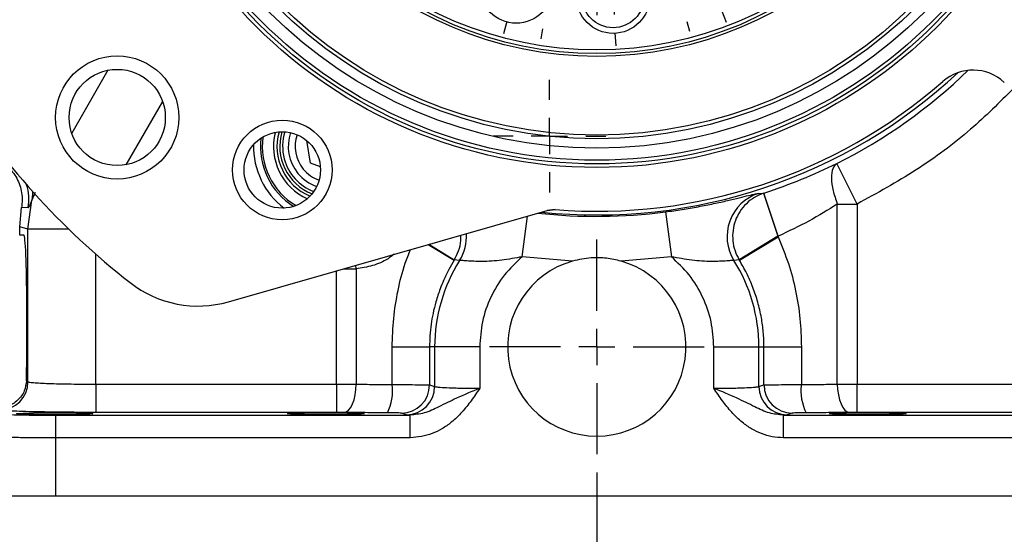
# Model space of a CAD drawing. Header units: inches. Extents: x 0.4 to 16.6, y 0.2 to 10.8.
# Tile 3 of 11: x 3.2 to 5.9, y 4 to 5.4. Entities that reach past the tile are written whole.
import ezdxf

# ---------------------------------------------------------------- set-up
doc = ezdxf.new("R2010")
doc.units = ezdxf.units.IN
doc.header["$MEASUREMENT"] = 0
doc.layers.add('SLD-0', color=7, linetype='Continuous', lineweight=25)
doc.styles.add('SLDTEXTSTYLE0', font='TXT', dxfattribs={"width": 0.75})
doc.dimstyles.new('SLDDIMSTYLE0', dxfattribs={"dimtxt": 0.145833, "dimasz": 0.13, "dimexe": 0, "dimexo": 0.0625, "dimgap": 0.036458, "dimtad": 0, "dimtih": 1, "dimtoh": 1, "dimdec": 1, "dimlfac": 2, "dimrnd": 1e-09, "dimzin": 12, "dimdsep": 46, "dimtxsty": 'SLDTEXTSTYLE0', "dimsah": 1, "dimcen": 0.09, "dimadec": 0, "dimazin": 3, "dimtfac": 1, "dimtdec": 1, "dimtofl": 0, "dimtmove": 0, "dimatfit": 3, "dimfxl": 0, "dimfrac": 2, "dimtolj": 1, "dimtzin": 12, "dimarcsym": 0})

# ---------------------------------------------------------------- blocks, each defined once
blk = doc.blocks.new('_D')
at = {"layer": 'SLD-0', "color": 7}
for p, q in [((4.8092, 7.8516), (7.6578, 7.8516)), ((7.5328, 7.8516), (7.5328, 6.3292)), ((7.3711, 6.0679), (7.3268, 6.0679)), ((7.3268, 6.0679), (7.3268, 5.8362)), ((7.6944, 6.0679), (7.7388, 6.0679)), ((7.7388, 6.0679), (7.7388, 5.8362)), ((7.3268, 5.8362), (7.3711, 5.8362)), ((7.7388, 5.8362), (7.6944, 5.8362)), ((7.5328, 4.1177), (7.5328, 5.8066)), ((6.5148, 4.1177), (7.6578, 4.1177))]:
    blk.add_line(p, q, dxfattribs=at)
for points in [[(7.5328, 7.8516), (7.5128, 7.7216), (7.5528, 7.7216)], [(7.5328, 4.1177), (7.5528, 4.2477), (7.5128, 4.2477)]]:
    blk.add_solid(points, dxfattribs=at)
at = {"layer": 'SLD-0', "color": 7, "char_height": 0.14583, "attachment_point": 1, "style": 'SLDTEXTSTYLE0'}
for s, insert in [('7.5', (7.3981, 6.2855)), ('190', (7.3711, 6.0242))]:
    blk.add_mtext(s, dxfattribs=dict(at, insert=insert))
blk = doc.blocks.new('_D_1')
at = {"layer": 'SLD-0', "color": 7}
for p, q in [((4.7592, 4.1825), (4.7592, 3.5541)), ((2.7924, 4.0677), (2.7924, 3.5541)), ((2.7924, 3.6791), (3.4659, 3.6791)), ((3.638, 3.6791), (3.5936, 3.6791)), ((3.5936, 3.6791), (3.5936, 3.4474)), ((3.9612, 3.6791), (4.0056, 3.6791)), ((4.0056, 3.6791), (4.0056, 3.4474)), ((4.7592, 3.6791), (4.1333, 3.6791)), ((3.5936, 3.4474), (3.638, 3.4474)), ((4.0056, 3.4474), (3.9612, 3.4474))]:
    blk.add_line(p, q, dxfattribs=at)
for points in [[(2.7924, 3.6791), (2.9224, 3.6591), (2.9224, 3.6991)], [(4.7592, 3.6791), (4.6292, 3.6991), (4.6292, 3.6591)]]:
    blk.add_solid(points, dxfattribs=at)
at = {"layer": 'SLD-0', "color": 7, "char_height": 0.14583, "attachment_point": 1, "style": 'SLDTEXTSTYLE0'}
for s, insert in [('3.9', (3.665, 3.8966)), ('100', (3.638, 3.6353))]:
    blk.add_mtext(s, dxfattribs=dict(at, insert=insert))
blk = doc.blocks.new('_D_2')
at = {"layer": 'SLD-0', "color": 7}
for p, q in [((4.7592, 4.1825), (4.7592, 3.5541)), ((6.726, 4.0677), (6.726, 3.5541)), ((4.7592, 3.6791), (5.4753, 3.6791)), ((5.6473, 3.6791), (5.6029, 3.6791)), ((5.6029, 3.6791), (5.6029, 3.4474)), ((5.9706, 3.6791), (6.0149, 3.6791)), ((6.0149, 3.6791), (6.0149, 3.4474)), ((6.726, 3.6791), (6.1426, 3.6791)), ((5.6029, 3.4474), (5.6473, 3.4474)), ((6.0149, 3.4474), (5.9706, 3.4474))]:
    blk.add_line(p, q, dxfattribs=at)
for points in [[(4.7592, 3.6791), (4.8892, 3.6591), (4.8892, 3.6991)], [(6.726, 3.6791), (6.596, 3.6991), (6.596, 3.6591)]]:
    blk.add_solid(points, dxfattribs=at)
at = {"layer": 'SLD-0', "color": 7, "char_height": 0.14583, "attachment_point": 1, "style": 'SLDTEXTSTYLE0'}
for s, insert in [('3.9', (5.6743, 3.8966)), ('100', (5.6473, 3.6353))]:
    blk.add_mtext(s, dxfattribs=dict(at, insert=insert))
blk = doc.blocks.new('_D_3')
at = {"layer": 'SLD-0', "color": 7}
for p, q in [((5.7186, 6.3541), (7.2228, 6.3541)), ((7.0978, 6.3541), (7.0978, 5.4499)), ((6.9362, 5.1886), (6.8918, 5.1886)), ((6.8918, 5.1886), (6.8918, 4.9569)), ((7.2595, 5.1886), (7.3038, 5.1886)), ((7.3038, 5.1886), (7.3038, 4.9569)), ((6.8918, 4.9569), (6.9362, 4.9569)), ((7.3038, 4.9569), (7.2595, 4.9569)), ((7.0978, 4.1177), (7.0978, 4.9274)), ((6.5148, 4.1177), (7.2228, 4.1177))]:
    blk.add_line(p, q, dxfattribs=at)
for points in [[(7.0978, 6.3541), (7.0778, 6.2241), (7.1178, 6.2241)], [(7.0978, 4.1177), (7.1178, 4.2477), (7.0778, 4.2477)]]:
    blk.add_solid(points, dxfattribs=at)
at = {"layer": 'SLD-0', "color": 7, "char_height": 0.14583, "attachment_point": 1, "style": 'SLDTEXTSTYLE0'}
for s, insert in [('4.5', (6.9632, 5.4062)), ('114', (6.9362, 5.1449))]:
    blk.add_mtext(s, dxfattribs=dict(at, insert=insert))
blk = doc.blocks.new('SW_CENTERMARKSYMBOL_12')
at = {"layer": 'SLD-0', "color": 0}
for p, q in [((0, 0.1), (0, 0.2962)), ((0, 0), (0, 0.05)), ((-0.1, 0), (-0.2962, 0)), ((0, 0), (-0.05, 0)), ((0, 0), (0, -0.05)), ((0, 0), (0.05, 0)), ((0.1, 0), (0.2962, 0)), ((0, -0.1), (0, -0.2962))]:
    blk.add_line(p, q, dxfattribs=at)
blk = doc.blocks.new('SW_CENTERMARKSYMBOL_13')
at = {"layer": 'SLD-0', "color": 0}
for p, q in [((0.0842, 1.8069), (0.0823, 1.8427)), ((0.3827, 1.7755), (0.392, 1.8102)), ((-0.2094, 1.7444), (-0.2223, 1.778)), ((0.0895, 1.707), (0.0868, 1.7569)), ((0.1344, 0.9488), (0.1344, 1.7582)), ((0.3569, 1.6789), (0.3698, 1.7272)), ((-0.1735, 1.6511), (-0.1915, 1.6978)), ((0.0895, 1.707), (0.0921, 1.6571)), ((0.3569, 1.6789), (0.3439, 1.6306)), ((0.6569, 1.6534), (0.6765, 1.6835)), ((-0.1735, 1.6511), (-0.1556, 1.6044)), ((-0.4693, 1.5944), (-0.4919, 1.6223)), ((0.0947, 1.6071), (0.0966, 1.5712)), ((0.6025, 1.5695), (0.6297, 1.6115)), ((0.331, 1.5823), (0.3217, 1.5476)), ((-0.4064, 1.5167), (-0.4379, 1.5555)), ((-0.1377, 1.5577), (-0.1248, 1.5242)), ((0.6025, 1.5695), (0.5753, 1.5276)), ((-0.4064, 1.5167), (-0.3749, 1.4778)), ((0.548, 1.4857), (0.5284, 1.4555)), ((0.88, 1.4525), (0.9079, 1.4752)), ((-0.3435, 1.4389), (-0.3208, 1.411)), ((0.8023, 1.3896), (0.8412, 1.4211)), ((-0.6702, 1.3713), (-0.7003, 1.3909)), ((0.8023, 1.3896), (0.7634, 1.3582)), ((-0.5863, 1.3168), (-0.6282, 1.3441)), ((-0.5863, 1.3168), (-0.5444, 1.2896)), ((0.7246, 1.3267), (0.6967, 1.3041)), ((-0.5024, 1.2624), (-0.4723, 1.2428)), ((1.0301, 1.1926), (1.0636, 1.2055)), ((0.9367, 1.1568), (0.9834, 1.1747)), ((0.9367, 1.1568), (0.8901, 1.1388)), ((0.8434, 1.1209), (0.8098, 1.1081)), ((-0.7922, 1.0971), (-0.827, 1.1064)), ((-0.6957, 1.0712), (-0.744, 1.0842)), ((-0.6957, 1.0712), (-0.6474, 1.0583)), ((-0.5991, 1.0453), (-0.5644, 1.036)), ((0.1344, 0.8488), (0.1344, 0.8988)), ((1.0925, 0.899), (1.1284, 0.9009)), ((0.8928, 0.8885), (0.8569, 0.8867)), ((0.9926, 0.8938), (0.9427, 0.8912)), ((0.9926, 0.8938), (1.0426, 0.8964)), ((0.0344, 0.8488), (-0.7749, 0.8488)), ((0.1344, 0.8488), (0.0844, 0.8488)), ((0.1344, 0.8488), (0.1344, 0.7988)), ((0.1344, 0.8488), (0.1844, 0.8488)), ((0.2344, 0.8488), (1.0438, 0.8488)), ((-0.8236, 0.7986), (-0.8595, 0.7967)), ((-0.7238, 0.8038), (-0.7737, 0.8012)), ((-0.7238, 0.8038), (-0.6738, 0.8064)), ((-0.6239, 0.8091), (-0.588, 0.8109)), ((0.1344, 0.7488), (0.1344, -0.0606)), ((0.8679, 0.6523), (0.8332, 0.6616)), ((0.9645, 0.6264), (0.9162, 0.6393)), ((0.9645, 0.6264), (1.0128, 0.6134)), ((1.0611, 0.6005), (1.0958, 0.5912)), ((-0.5745, 0.5767), (-0.541, 0.5895)), ((-0.6679, 0.5408), (-0.6212, 0.5587)), ((-0.6679, 0.5408), (-0.7145, 0.5229)), ((-0.7612, 0.505), (-0.7948, 0.4921)), ((0.7713, 0.4352), (0.7412, 0.4548)), ((0.8552, 0.3807), (0.8132, 0.408)), ((-0.4557, 0.3709), (-0.4278, 0.3935)), ((0.8552, 0.3807), (0.8971, 0.3535)), ((-0.5334, 0.308), (-0.4946, 0.3394)), ((0.939, 0.3263), (0.9692, 0.3067)), ((-0.5334, 0.308), (-0.5723, 0.2765)), ((0.6123, 0.2586), (0.5897, 0.2866)), ((-0.6111, 0.245), (-0.6391, 0.2224)), ((-0.2791, 0.2119), (-0.2596, 0.2421)), ((-0.2791, 0.2119), (-0.2638, 0.2355)), ((0.6753, 0.1809), (0.6438, 0.2198)), ((-0.3336, 0.1281), (-0.3064, 0.17)), ((-0.3336, 0.1281), (-0.3064, 0.17)), ((0.4066, 0.1399), (0.3937, 0.1734)), ((0.6753, 0.1809), (0.7067, 0.1421)), ((-0.0621, 0.1153), (-0.0528, 0.15)), ((0.331, 0.1153), (0.3237, 0.1425)), ((-0.3336, 0.1281), (-0.3608, 0.0861)), ((-0.3336, 0.1281), (-0.3608, 0.0861)), ((0.0156, 0.0988), (0.02, 0.1265)), ((0.1742, 0.0905), (0.1723, 0.1263)), ((0.4424, 0.0465), (0.4245, 0.0932)), ((0.7382, 0.1032), (0.7608, 0.0753)), ((-0.088, 0.0187), (-0.075, 0.067)), ((0.3569, 0.0187), (0.3439, 0.067)), ((-0.3881, 0.0442), (-0.4077, 0.0141)), ((-0.3881, 0.0442), (-0.4034, 0.0206)), ((0, 0), (0.0078, 0.0494)), ((0.1794, -0.0094), (0.1768, 0.0405)), ((0.4424, 0.0465), (0.4603, -0.0002)), ((-0.088, 0.0187), (-0.1009, -0.0296)), ((0, 0), (-0.0078, -0.0494)), ((0.3569, 0.0187), (0.3698, -0.0296)), ((0.1794, -0.0094), (0.182, -0.0593)), ((0.4782, -0.0469), (0.4911, -0.0804)), ((-0.1139, -0.0779), (-0.1232, -0.1126)), ((0.3827, -0.0779), (0.39, -0.1051)), ((-0.0156, -0.0988), (-0.02, -0.1265)), ((0.1846, -0.1093), (0.1865, -0.1452))]:
    blk.add_line(p, q, dxfattribs=at)
for start, end in [(99.6671, 104.3329), (93, 96.3336), (89.6664, 93), (81.6671, 86.3329), (75, 78.3336), (107.6664, 111), (71.6664, 75), (111, 114.3336), (63.6671, 68.3329), (117.6671, 122.3329), (57, 60.3336), (53.6664, 57), (125.6664, 129), (129, 132.3336), (45.6671, 50.3329), (135.6671, 140.3329), (39, 42.3336), (35.6664, 39), (143.6664, 147), (147, 150.3336), (27.6671, 32.3329), (153.6671, 158.3329), (21, 24.3336), (17.6664, 21), (161.6664, 165), (165, 168.3336), (9.6671, 14.3329), (171.6671, 176.3329), (3, 6.3336), (359.6664, 3), (179.6664, 183), (183, 186.3336), (351.6671, 356.3329), (189.6671, 194.3329), (345, 348.3336), (341.6664, 345), (197.6664, 201), (201, 204.3336), (333.6671, 338.3329), (207.6671, 212.3329), (327, 330.3336), (323.6664, 327), (215.6664, 219), (219, 222.3336), (315.6671, 320.3329), (225.6671, 230.3329), (309, 312.3336), (305.6664, 309), (233.6664, 237), (233.6664, 237), (237, 240.3336), (237, 240.3336), (297.6671, 302.3329), (243.6671, 248.3329), (291, 294.3336), (251.6664, 255), (285, 288.3336), (287.6664, 291), (255, 258.3336), (257.6664, 261), (281.6664, 285), (261, 264.3336), (269.6664, 273), (273, 276.3336)]:
    blk.add_arc((0.1344, 0.8488), 0.8594, start, end, dxfattribs=at)
blk = doc.blocks.new('SW_CENTERMARKSYMBOL_21')
at = {"layer": 'SLD-0', "color": 0}
for p, q in [((0, 0.1), (0, 0.155475)), ((0, 0), (0, 0.05)), ((-0.1, 0), (-0.155475, 0)), ((0, 0), (-0.05, 0)), ((0, 0), (0, -0.05)), ((0, 0), (0.05, 0)), ((0.1, 0), (0.155475, 0)), ((0, -0.1), (0, -0.155475))]:
    blk.add_line(p, q, dxfattribs=at)

msp = doc.modelspace()

# ---------------------------------------------------------------- linework, layer by layer
at = {"color": 8, "linetype": 'Continuous', "lineweight": 25}
for p, q in [((3.41, 5.2925), (3.3099, 5.1191)), ((3.5606, 5.2064), (3.4597, 5.0316)), ((3.2094, 4.9546), (3.1997, 4.9343)), ((4.5534, 4.7776), (4.5681, 4.8901)), ((3.3016, 4.854), (3.1891, 4.854)), ((4.2936, 4.8114), (4.3652, 4.7679)), ((4.296, 4.8121), (4.366, 4.7692)), ((3.3765, 4.426), (3.3765, 4.7848)), ((4.0408, 4.426), (4.0408, 4.7389)), ((4.0601, 4.7444), (4.0953, 4.7444)), ((4.0953, 4.7444), (4.094, 4.7541))]:
    msp.add_line(p, q, dxfattribs=at)
at = {"color": 7, "linetype": 'Continuous', "lineweight": 25}
for p, q in [((3.9691, 5.0363), (3.9588, 5.0983)), ((3.9963, 5.0261), (3.9691, 5.0363)), ((5.4775, 4.9232), (5.4215, 5.0348)), ((5.2053, 4.9525), (5.2195, 4.9529)), ((5.2195, 4.9529), (5.2205, 4.9532)), ((5.2195, 4.9529), (5.2586, 4.8342)), ((5.2596, 4.8345), (5.2205, 4.9532)), ((3.1891, 4.854), (3.1997, 4.9343)), ((5.4231, 4.9232), (5.4775, 4.9232)), ((5.4231, 4.4259), (5.4231, 4.9232)), ((5.4775, 4.9232), (5.4775, 4.426)), ((3.1667, 4.8601), (3.1713, 4.9135)), ((3.1898, 4.9131), (3.1713, 4.9135)), ((3.7426, 4.6534), (4.6219, 4.9055)), ((4.6441, 4.9078), (4.6219, 4.9055)), ((4.6219, 4.9055), (4.6441, 4.9077)), ((4.6441, 4.9078), (4.6441, 4.9077)), ((4.9488, 4.9015), (4.965, 4.7776)), ((3.1891, 4.854), (3.1667, 4.8601)), ((3.1667, 4.8377), (3.1667, 4.8601)), ((3.1777, 4.8377), (3.1667, 4.8377)), ((3.1891, 4.4327), (3.1891, 4.854)), ((5.2586, 4.8342), (5.1523, 4.7692)), ((5.1532, 4.7679), (5.2596, 4.8325)), ((5.2596, 4.8345), (5.2586, 4.8342)), ((5.2586, 4.8342), (5.2596, 4.8325)), ((5.2596, 4.8345), (5.2596, 4.8325)), ((4.3805, 4.7671), (4.366, 4.7692)), ((4.6923, 4.7657), (4.5534, 4.7776)), ((4.965, 4.7776), (4.8261, 4.7657)), ((5.1523, 4.7692), (5.1379, 4.7671)), ((4.0953, 4.7444), (4.0953, 4.4259)), ((3.1859, 4.5252), (3.1859, 4.6502)), ((4.1946, 4.5287), (4.2977, 4.5287)), ((4.1946, 4.4249), (4.1946, 4.5287)), ((4.2977, 4.5287), (4.2977, 4.4238)), ((4.3117, 4.5287), (4.2977, 4.5287)), ((4.3117, 4.5287), (4.3117, 4.4196)), ((4.4362, 4.5287), (4.3117, 4.5287)), ((4.4362, 4.5287), (4.4362, 4.4147)), ((5.0821, 4.4147), (5.0821, 4.5287)), ((5.0821, 4.5287), (5.2067, 4.5287)), ((5.2067, 4.4196), (5.2067, 4.5287)), ((5.2067, 4.5287), (5.2207, 4.5287)), ((5.2207, 4.4238), (5.2207, 4.5287)), ((5.2207, 4.5287), (5.3238, 4.5287)), ((5.3238, 4.5287), (5.3238, 4.4249)), ((3.1849, 4.4352), (3.1891, 4.4327)), ((3.3765, 4.426), (3.3765, 4.3481)), ((3.3765, 4.426), (4.0408, 4.426)), ((4.0408, 4.426), (4.0408, 4.3481)), ((4.2977, 4.4238), (4.3117, 4.4196)), ((5.2067, 4.4196), (5.2207, 4.4238)), ((5.4775, 4.3481), (5.4775, 4.426)), ((5.4775, 4.426), (6.1419, 4.426)), ((3.2654, 4.3403), (4.2443, 4.3403)), ((3.2654, 4.3403), (3.2654, 4.2779)), ((4.0408, 4.3481), (3.3765, 4.3481)), ((4.234, 4.3416), (4.22, 4.3458)), ((4.2443, 4.3403), (4.234, 4.3416)), ((4.2443, 4.2779), (4.2443, 4.3403)), ((5.2844, 4.3416), (5.2741, 4.3403)), ((5.2741, 4.2779), (5.2741, 4.3403)), ((5.2741, 4.3403), (6.253, 4.3403)), ((5.2984, 4.3458), (5.2844, 4.3416)), ((6.1419, 4.3481), (5.4775, 4.3481)), ((3.2654, 4.2779), (3.2654, 4.1177)), ((4.2443, 4.2779), (3.2654, 4.2779)), ((6.253, 4.2779), (5.2741, 4.2779)), ((3.0535, 4.1177), (3.2654, 4.1177)), ((3.2654, 4.1177), (6.253, 4.1177))]:
    msp.add_line(p, q, dxfattribs=at)
at = {"color": 8, "linetype": 'Continuous', "lineweight": 25, "flags": 128}
msp.add_lwpolyline([(3.2021, 4.9577), (3.202, 4.9505), (3.1997, 4.9343)], dxfattribs=at)
at = {"color": 7, "linetype": 'Continuous', "lineweight": 25, "flags": 128}
for points in [[(4.0613, 4.3479), (4.0678, 4.3497), (4.0741, 4.3544), (4.08, 4.3617), (4.0851, 4.3714), (4.0893, 4.3831), (4.0925, 4.3965), (4.0945, 4.4109), (4.0953, 4.4259)], [(5.4231, 4.4259), (5.4239, 4.4109), (5.4259, 4.3965), (5.4291, 4.3831), (5.4333, 4.3714), (5.4384, 4.3617), (5.4442, 4.3544), (5.4505, 4.3497), (5.4571, 4.3479)]]:
    msp.add_lwpolyline(points, dxfattribs=at)
at = {"color": 7, "linetype": 'Continuous', "lineweight": 25}
for centre, radius in [((4.7592, 6.3541), 1.33), ((4.7592, 6.3541), 1.32), ((4.7592, 6.3541), 1.31), ((4.7592, 6.3541), 1.2765), ((4.7592, 6.3541), 1.2505), ((4.7592, 6.3541), 1.2405), ((4.7592, 6.3541), 1.0234), ((4.7592, 6.3541), 1.0156), ((4.7592, 6.3541), 1.0056), ((4.5368, 5.524), 0.1016), ((4.8042, 5.4959), 0.1016), ((4.8042, 5.4959), 0.0859), ((3.4355, 5.1622), 0.17), ((3.4355, 5.1622), 0.1328), ((3.8911, 5.0174), 0.1375), ((3.8911, 5.0174), 0.1055)]:
    msp.add_circle(centre, radius, dxfattribs=at)
for centre, radius, start, end in [((4.7592, 6.3541), 1.4611, 263.9859, 313.031), ((5.7976, 5.1657), 0.1272, 47.208, 131.1459), ((4.7592, 6.3541), 2.0915, 212.0106, 231.9894), ((4.7592, 6.3541), 1.4509, 265.449, 311.1459), ((4.0249, 5.0822), 0.1406, 163.1745, 248.5268), ((4.0249, 5.0822), 0.1173, 160.9862, 219.4534), ((4.0248, 5.0821), 0.1942, 173.3141, 238.3485), ((4.0249, 5.0822), 0.1173, 219.4534, 250.715), ((5.244, 4.8335), 0.1252, 107.9829, 212.0226), ((4.7592, 4.5287), 0.4475, 147.8067, 180), ((4.7592, 4.5287), 0.4609, 148.5435, 148.7415), ((4.7592, 4.5287), 0.2462, 105.7587, 74.2413), ((4.7592, 4.5287), 0.4475, 0, 32.1933), ((4.7592, 4.5287), 0.4609, 31.2585, 31.4565), ((3.6587, 4.946), 0.3044, 231.9894, 286), ((3.1111, 4.4328), 0.0781, 270.0941, 359.9409), ((4.0635, 4.4072), 0.1322, 332.8712, 7.6869), ((4.2196, 4.4239), 0.078, 270.2525, 359.9463), ((4.2337, 4.4197), 0.078, 270.2525, 359.9463), ((5.2847, 4.4197), 0.078, 180.0537, 269.7475), ((5.2988, 4.4239), 0.078, 180.0537, 269.7475), ((5.4548, 4.4072), 0.1322, 172.3131, 207.1288)]:
    msp.add_arc(centre, radius, start, end, dxfattribs=at)
at = {"color": 8, "linetype": 'Continuous', "lineweight": 25}
for centre, radius, start, end in [((4.7592, 6.3541), 1.4761, 296.6582, 314.0015), ((4.0248, 5.0821), 0.1579, 165.6983, 245.9643), ((4.0249, 5.0822), 0.1484, 164.2417, 247.4596), ((4.0249, 5.0822), 0.1328, 162.2631, 195), ((4.0249, 5.0822), 0.0983, 160.73, 219.4534), ((4.0248, 5.0821), 0.2131, 178.7107, 232.9519), ((4.0248, 5.0821), 0.1942, 173.3092, 238.3534), ((4.0248, 5.0821), 0.1891, 172.0546, 239.608), ((4.0249, 5.0822), 0.1328, 195, 249.4382), ((4.0249, 5.0822), 0.0983, 219.4534, 250.9712), ((3.0668, 4.9362), 0.1251, 349.3589, 18.84), ((4.7592, 6.3541), 1.4649, 263.6279, 277.437), ((4.274, 4.8335), 0.1255, 328.0691, 3.7214)]:
    msp.add_arc(centre, radius, start, end, dxfattribs=at)
at = {"color": 7, "linetype": 'Continuous', "lineweight": 25}
for centre, start_param, end_param in [((3.1777, 4.6502), 4.712389, 6.283185), ((3.1777, 4.5252), 4.211845, 4.712389)]:
    msp.add_ellipse(centre, major_axis=(0, 0.1875), ratio=0.043661, start_param=start_param, end_param=end_param, dxfattribs=at)
for centre in [(3.2631, 4.3442), (4.0112, 4.3442), (5.5072, 4.3442)]:
    msp.add_ellipse(centre, major_axis=(0.1055, 0), ratio=0.026186, dxfattribs=at)
at = {"color": 8, "linetype": 'Continuous', "lineweight": 25}
for points, knots in [([(5.9092, 5.2419), (5.8706, 5.2036), (5.7874, 5.1212), (5.6426, 5.0135), (5.5325, 4.9533), (5.4775, 4.9232)], [0, 0, 0, 0, 0.302251, 0.651275, 1, 1, 1, 1]), ([(4.366, 4.7692), (4.3703, 4.7774), (4.3788, 4.7941), (4.3843, 4.8176), (4.3836, 4.8321), (4.3834, 4.8371)], [0, 0, 0, 0, 0.3894189, 0.7888963, 1, 1, 1, 1]), ([(4.1997, 4.7844), (4.1942, 4.7803), (4.1759, 4.7663), (4.1397, 4.7512), (4.1101, 4.7467), (4.0953, 4.7444)], [0, 0, 0, 0, 0.175207, 0.586122, 1, 1, 1, 1]), ([(4.1946, 4.5287), (4.1953, 4.5549), (4.1968, 4.6071), (4.2096, 4.6844), (4.2252, 4.7483), (4.2401, 4.7849), (4.2452, 4.7975)], [0, 0, 0, 0, 0.285066, 0.569312, 0.852434, 1, 1, 1, 1])]:
    msp.add_open_spline(points, degree=3, knots=knots, dxfattribs=at)
at = {"color": 7, "linetype": 'Continuous', "lineweight": 25}
for points, knots in [([(3.12, 5.0371), (3.1307, 5.0278), (3.1522, 5.0094), (3.1703, 4.9703), (3.1745, 4.9371), (3.172, 4.9183), (3.1713, 4.9135)], [0, 0, 0, 0, 0.298576, 0.597161, 0.895543, 1, 1, 1, 1]), ([(5.2205, 4.9532), (5.2559, 4.9656), (5.3268, 4.9905), (5.3899, 5.02), (5.4215, 5.0348)], [0, 0, 0, 0, 0.498336, 1, 1, 1, 1]), ([(5.4215, 5.0348), (5.4173, 5.0309), (5.4088, 5.0229), (5.4055, 4.996), (5.4097, 4.9614), (5.4187, 4.9357), (5.4231, 4.9232)], [0, 0, 0, 0, 0.242744, 0.5, 0.757256, 1, 1, 1, 1]), ([(4.9488, 4.9015), (4.9641, 4.9036), (4.9947, 4.9079), (5.0397, 4.9158), (5.0823, 4.9243), (5.1209, 4.9329), (5.1539, 4.9408), (5.1797, 4.9472), (5.1981, 4.9516), (5.2029, 4.9522), (5.2053, 4.9525)], [0, 0, 0, 0, 0.120563, 0.242051, 0.363576, 0.487043, 0.612826, 0.740027, 0.869635, 1, 1, 1, 1]), ([(5.2195, 4.9529), (5.211, 4.9494), (5.1937, 4.9424), (5.1713, 4.9248), (5.1534, 4.9029), (5.1408, 4.8777), (5.1341, 4.8504), (5.1337, 4.822), (5.1394, 4.7941), (5.148, 4.7774), (5.1523, 4.7692)], [0, 0, 0, 0, 0.123406, 0.25, 0.376594, 0.5, 0.623406, 0.75, 0.876594, 1, 1, 1, 1]), ([(3.1997, 4.9343), (3.1973, 4.9281), (3.1928, 4.9157), (3.1908, 4.914), (3.1898, 4.9131)], [0, 0, 0, 0, 0.500887, 1, 1, 1, 1]), ([(5.4231, 4.9232), (5.3974, 4.9071), (5.3463, 4.8751), (5.2885, 4.848), (5.2596, 4.8345)], [0, 0, 0, 0, 0.501367, 1, 1, 1, 1]), ([(5.2596, 4.8325), (5.2696, 4.8083), (5.2897, 4.76), (5.3091, 4.6841), (5.3216, 4.6068), (5.3231, 4.5548), (5.3238, 4.5287)], [0, 0, 0, 0, 0.250448, 0.500961, 0.750123, 1, 1, 1, 1]), ([(4.3652, 4.7679), (4.3603, 4.7595), (4.3498, 4.7414), (4.3372, 4.715), (4.3251, 4.6853), (4.3151, 4.6549), (4.307, 4.6222), (4.3016, 4.5909), (4.2983, 4.5601), (4.2979, 4.539), (4.2977, 4.5287)], [0, 0, 0, 0, 0.115557, 0.249735, 0.348131, 0.498365, 0.630943, 0.749226, 0.876999, 1, 1, 1, 1]), ([(4.5534, 4.7776), (4.5345, 4.7741), (4.4969, 4.767), (4.4505, 4.7643), (4.4189, 4.765), (4.4, 4.7662), (4.3859, 4.7673), (4.3823, 4.7672), (4.3805, 4.7671)], [0, 0, 0, 0, 0.250662, 0.499789, 0.620781, 0.749545, 0.870942, 1, 1, 1, 1]), ([(4.5534, 4.7776), (4.5363, 4.7616), (4.5017, 4.7291), (4.4649, 4.6673), (4.4407, 4.5995), (4.4377, 4.5521), (4.4362, 4.5287)], [0, 0, 0, 0, 0.246951, 0.5, 0.753049, 1, 1, 1, 1]), ([(4.8261, 4.7657), (4.8128, 4.7687), (4.7858, 4.7749), (4.7403, 4.776), (4.7094, 4.7693), (4.6923, 4.7657)], [0, 0, 0, 0, 0.301997, 0.612722, 1, 1, 1, 1]), ([(5.1379, 4.7671), (5.136, 4.7672), (5.1324, 4.7673), (5.1184, 4.7662), (5.0994, 4.765), (5.0679, 4.7643), (5.0215, 4.767), (4.9838, 4.7741), (4.965, 4.7776)], [0, 0, 0, 0, 0.129018, 0.250386, 0.379269, 0.500373, 0.749854, 1, 1, 1, 1]), ([(5.0821, 4.5287), (5.0807, 4.5521), (5.0777, 4.5995), (5.0535, 4.6673), (5.0167, 4.7291), (4.9821, 4.7616), (4.965, 4.7776)], [0, 0, 0, 0, 0.246951, 0.5, 0.753049, 1, 1, 1, 1]), ([(5.2207, 4.5287), (5.2203, 4.5425), (5.2196, 4.5695), (5.2138, 4.611), (5.2044, 4.652), (5.1905, 4.6933), (5.1738, 4.7319), (5.1598, 4.7563), (5.1532, 4.7679)], [0, 0, 0, 0, 0.164384, 0.322243, 0.49832, 0.665399, 0.84116, 1, 1, 1, 1]), ([(3.1849, 4.4352), (3.1835, 4.4257), (3.1804, 4.4046), (3.1617, 4.3801), (3.1393, 4.3659), (3.118, 4.36), (3.108, 4.3595), (3.1035, 4.3593)], [0, 0, 0, 0, 0.228295, 0.50916, 0.794211, 0.909374, 1, 1, 1, 1]), ([(3.1891, 4.4327), (3.1899, 4.4323), (3.1913, 4.4317), (3.1972, 4.4309), (3.2066, 4.43), (3.222, 4.429), (3.2464, 4.4279), (3.2751, 4.4271), (3.3076, 4.4265), (3.3418, 4.4261), (3.365, 4.426), (3.3765, 4.426)], [0, 0, 0, 0, 0.094441, 0.174707, 0.240789, 0.376634, 0.500195, 0.629985, 0.756546, 0.879883, 1, 1, 1, 1]), ([(4.0408, 4.426), (4.0502, 4.426), (4.069, 4.426), (4.0865, 4.4259), (4.0953, 4.4259)], [0, 0, 0, 0, 0.495691, 1, 1, 1, 1]), ([(4.0953, 4.4259), (4.1114, 4.4257), (4.1434, 4.4252), (4.1776, 4.425), (4.1946, 4.4249)], [0, 0, 0, 0, 0.503752, 1, 1, 1, 1]), ([(4.1946, 4.4249), (4.2074, 4.4249), (4.2339, 4.4248), (4.2651, 4.4245), (4.2894, 4.4242), (4.2947, 4.4239), (4.2977, 4.4238)], [0, 0, 0, 0, 0.242571, 0.500042, 0.71908, 1, 1, 1, 1]), ([(4.4362, 4.4147), (4.4144, 4.4056), (4.3745, 4.389), (4.3263, 4.365), (4.2855, 4.3448), (4.2573, 4.3418), (4.2443, 4.3403)], [0, 0, 0, 0, 0.3267, 0.597068, 0.814921, 1, 1, 1, 1]), ([(4.4362, 4.4147), (4.4285, 4.4032), (4.4131, 4.3803), (4.3876, 4.3481), (4.3605, 4.3218), (4.3325, 4.3023), (4.2956, 4.2835), (4.2649, 4.2801), (4.2443, 4.2779)], [0, 0, 0, 0, 0.169833, 0.335259, 0.499965, 0.627921, 0.750683, 1, 1, 1, 1]), ([(4.3117, 4.4196), (4.3131, 4.4192), (4.3157, 4.4185), (4.3283, 4.4173), (4.3517, 4.416), (4.3903, 4.4149), (4.4212, 4.4148), (4.4362, 4.4147)], [0, 0, 0, 0, 0.149129, 0.282442, 0.500842, 0.756432, 1, 1, 1, 1]), ([(5.0821, 4.4147), (5.0972, 4.4148), (5.1281, 4.4149), (5.1667, 4.416), (5.1901, 4.4173), (5.2027, 4.4185), (5.2053, 4.4192), (5.2067, 4.4196)], [0, 0, 0, 0, 0.243566, 0.499158, 0.717555, 0.850869, 1, 1, 1, 1]), ([(5.2741, 4.3403), (5.2611, 4.3418), (5.2329, 4.3448), (5.1921, 4.365), (5.1439, 4.389), (5.104, 4.4056), (5.0821, 4.4147)], [0, 0, 0, 0, 0.185079, 0.402932, 0.6733, 1, 1, 1, 1]), ([(5.2741, 4.2779), (5.2638, 4.2784), (5.2432, 4.2796), (5.2137, 4.2886), (5.1858, 4.3021), (5.1579, 4.3218), (5.1308, 4.3481), (5.1052, 4.3803), (5.0899, 4.4032), (5.0821, 4.4147)], [0, 0, 0, 0, 0.124941, 0.250128, 0.372716, 0.500578, 0.66507, 0.83032, 1, 1, 1, 1]), ([(5.2207, 4.4238), (5.2237, 4.4239), (5.2289, 4.4242), (5.2533, 4.4245), (5.2845, 4.4248), (5.311, 4.4249), (5.3238, 4.4249)], [0, 0, 0, 0, 0.280923, 0.499958, 0.757431, 1, 1, 1, 1]), ([(5.3238, 4.4249), (5.3408, 4.425), (5.375, 4.4252), (5.407, 4.4257), (5.4231, 4.4259)], [0, 0, 0, 0, 0.496248, 1, 1, 1, 1]), ([(5.4231, 4.4259), (5.4319, 4.4259), (5.4493, 4.426), (5.4682, 4.426), (5.4775, 4.426)], [0, 0, 0, 0, 0.504309, 1, 1, 1, 1]), ([(3.3765, 4.3481), (3.3607, 4.3481), (3.3282, 4.3481), (3.2799, 4.3485), (3.2334, 4.3491), (3.1916, 4.3499), (3.1572, 4.351), (3.1319, 4.3522), (3.1158, 4.3534), (3.1127, 4.3543), (3.1112, 4.3547)], [0, 0, 0, 0, 0.1169641, 0.2405405, 0.3689583, 0.4999461, 0.6309427, 0.7593852, 0.8829968, 1, 1, 1, 1]), ([(3.1137, 4.3434), (3.1197, 4.3429), (3.1319, 4.3421), (3.1686, 4.3411), (3.2147, 4.3405), (3.2488, 4.3404), (3.2654, 4.3403)], [0, 0, 0, 0, 0.243335, 0.500047, 0.756732, 1, 1, 1, 1]), ([(4.0613, 4.3479), (4.058, 4.348), (4.0515, 4.348), (4.0444, 4.348), (4.0408, 4.3481)], [0, 0, 0, 0, 0.500008, 1, 1, 1, 1]), ([(4.1812, 4.3469), (4.1605, 4.347), (4.1192, 4.3473), (4.0806, 4.3477), (4.0613, 4.3479)], [0, 0, 0, 0, 0.499993, 1, 1, 1, 1]), ([(4.22, 4.3458), (4.2191, 4.3459), (4.2172, 4.3462), (4.2083, 4.3466), (4.196, 4.3468), (4.186, 4.3469), (4.1812, 4.3469)], [0, 0, 0, 0, 0.243194, 0.500049, 0.756876, 1, 1, 1, 1]), ([(5.3372, 4.3469), (5.3323, 4.3469), (5.3224, 4.3468), (5.31, 4.3466), (5.3012, 4.3462), (5.2993, 4.3459), (5.2984, 4.3458)], [0, 0, 0, 0, 0.243124, 0.499951, 0.756806, 1, 1, 1, 1]), ([(5.4571, 4.3479), (5.4378, 4.3477), (5.3991, 4.3473), (5.3578, 4.347), (5.3372, 4.3469)], [0, 0, 0, 0, 0.500007, 1, 1, 1, 1]), ([(5.4775, 4.3481), (5.474, 4.348), (5.4669, 4.348), (5.4603, 4.348), (5.4571, 4.3479)], [0, 0, 0, 0, 0.499992, 1, 1, 1, 1]), ([(3.2654, 4.2779), (3.242, 4.2779), (3.2106, 4.278), (3.174, 4.2782), (3.1524, 4.2784), (3.1208, 4.2788), (3.0909, 4.2794), (3.066, 4.2802), (3.0578, 4.2806), (3.0535, 4.2809)], [0, 0, 0, 0, 0.244944, 0.32894, 0.413956, 0.499993, 0.729659, 0.859828, 1, 1, 1, 1])]:
    msp.add_open_spline(points, degree=3, knots=knots, dxfattribs=at)

# ---------------------------------------------------------------- block references
at = {"layer": 'SLD-0', "color": 7}
for name, p in [('SW_CENTERMARKSYMBOL_13', (4.6248, 5.5053)), ('SW_CENTERMARKSYMBOL_21', (4.6285, 5.1109)), ('SW_CENTERMARKSYMBOL_12', (4.7592, 4.5287))]:
    msp.add_blockref(name, p, dxfattribs=at)

# ---------------------------------------------------------------- dimensions: what is measured, and where the dimension line sits
for base, p1, picture, middle in [((7.5328, 4.1177), (4.7592, 7.8516), '_D', (7.5328, 6.0679)), ((7.0978, 4.1177), (5.6686, 6.3541), '_D_3', (7.0978, 5.1886))]:
    dim = msp.add_linear_dim(base=base, p1=p1, p2=(6.4648, 4.1177), angle=90, dimstyle='SLDDIMSTYLE0', dxfattribs=at)
    dim.commit()
    dim.dimension.update_dxf_attribs({"geometry": picture, "text_midpoint": middle, "dimtype": 160})
for base, p1, p2, picture, middle in [((2.7924, 3.6791), (4.7592, 4.2325), (2.7924, 4.1177), '_D_1', (3.7996, 3.6791)), ((4.7592, 3.6791), (6.726, 4.1177), (4.7592, 4.2325), '_D_2', (5.8089, 3.6791))]:
    dim = msp.add_linear_dim(base=base, p1=p1, p2=p2, dimstyle='SLDDIMSTYLE0', dxfattribs=at)
    dim.commit()
    dim.dimension.update_dxf_attribs({"geometry": picture, "text_midpoint": middle, "dimtype": 160})

doc.saveas('drawing.dxf')
